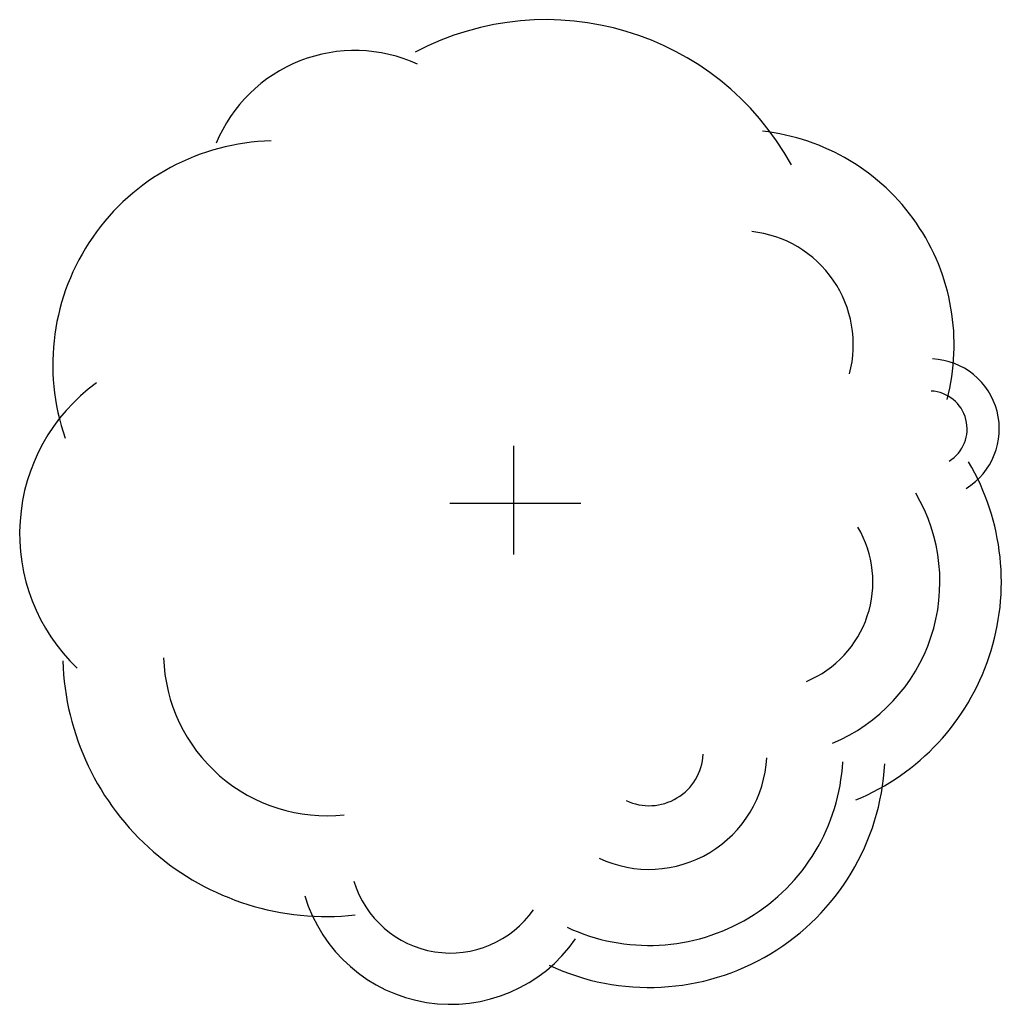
# Model space of a CAD drawing. Extents: x 0.8 to 13.2, y 0.7 to 13.1.
import ezdxf

# ---------------------------------------------------------------- set-up
doc = ezdxf.new("R2010")
doc.units = 0
doc.layers.get('0').update_dxf_attribs({"linetype": 'CONTINUOUS'})

msp = doc.modelspace()

# ---------------------------------------------------------------- linework, layer by layer
at = {"color": 0}
for p, q in [((7, 6.352), (7, 7.725)), ((6.189, 7), (7.848, 7))]:
    msp.add_line(p, q, dxfattribs=at)
for centre, radius, start, end in [((7.408, 9.575), 3.538, 28.7671, 117.9187), ((4.988, 10.828), 1.896, 65.3025, 157.5634), ((3.999, 8.751), 2.83, 91.3656, 199.1524), ((9.853, 9.003), 2.715, 345.1795, 83.8154), ((9.853, 9.003), 1.44, 345.1795, 83.8154), ((12.253, 7.939), 0.886, 301.8636, 87.2126), ((3.105, 6.615), 2.355, 126.0245, 226.27), ((12.253, 7.939), 0.479, 301.8636, 87.2126), ((10.178, 6.004), 2.987, 292.6104, 30.5076), ((10.178, 6.004), 2.21, 292.6104, 30.5076), ((10.178, 6.004), 1.362, 292.6104, 30.5076), ((4.632, 5.111), 3.338, 181.8243, 276.2171), ((4.632, 5.111), 2.063, 181.8243, 276.2171), ((8.71, 3.86), 1.491, 244.9776, 356.9744), ((8.71, 3.86), 0.686, 244.9776, 356.9744), ((8.71, 3.86), 2.984, 244.9776, 356.9744), ((8.71, 3.86), 2.453, 244.9776, 356.9744), ((6.2, 2.588), 1.277, 196.7004, 325.2047), ((6.2, 2.588), 1.925, 196.7004, 325.2047)]:
    msp.add_arc(centre, radius, start, end, dxfattribs=at)

doc.saveas('drawing.dxf')
